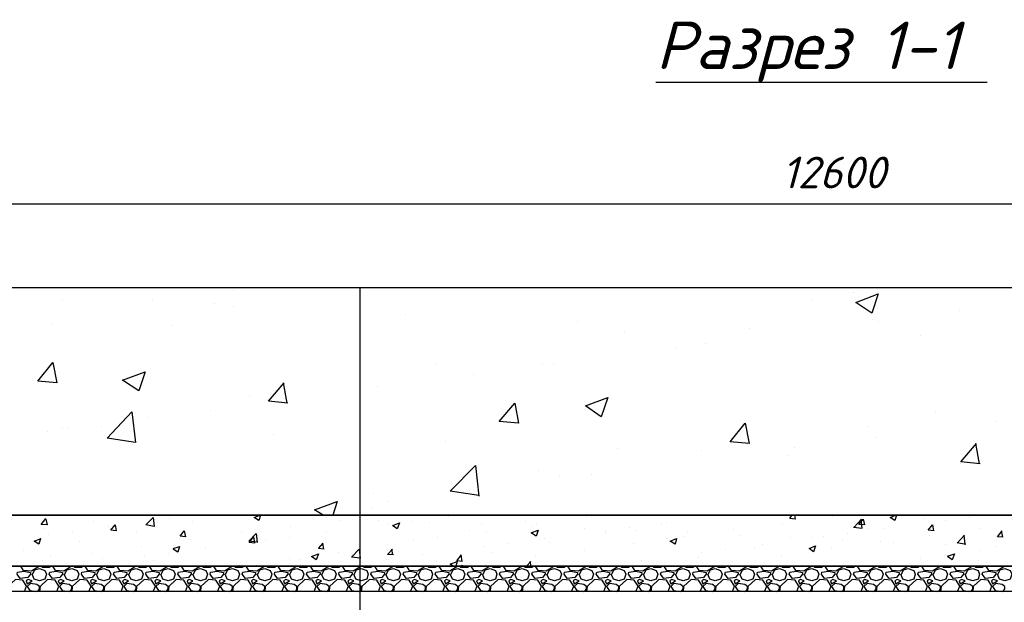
# Model space of a CAD drawing. Extents: x -119078 to 1619993, y 264752 to 340742.
# Tile 150 of 220: x 947009 to 954782, y 307153 to 311756. Entities that reach past the tile are written whole.
import ezdxf

# ---------------------------------------------------------------- set-up
doc = ezdxf.new("R2010")
doc.units = 0
doc.header["$MEASUREMENT"] = 0
doc.linetypes.add('CONTI', pattern=[0])
doc.layers.get('0').update_dxf_attribs({"color": 250, "linetype": 'CONTI'})
doc.layers.add('PDF _Геометрия', color=250, linetype='Continuous')
doc.layers.add('PDF _Текст', color=7, linetype='Continuous')
doc.styles.add('ICOCPEUR', font='isocpeui.ttf')
doc.styles.add('PDF ISOCPEUR Italic', font='isocpeui.ttf')

msp = doc.modelspace()

# ---------------------------------------------------------------- linework, layer by layer
at = {"layer": 'PDF _Геометрия', "color": 7, "lineweight": -3}
for points in [[(952030.045, 311261.411), (953930.862, 311261.411), (954646.314, 311261.411)], [(942178.821, 302747.956), (949697.418, 302747.956), (949697.418, 309640.002)]]:
    msp.add_lwpolyline(points, dxfattribs=at)
at = {"layer": 'PDF _Геометрия', "color": 251, "lineweight": -3, "true_color": 0x535353}
msp.add_lwpolyline([(940256.838, 310300.42), (966457.622, 310300.42)], dxfattribs=at)
at = {"layer": 'PDF _Геометрия', "color": 7, "lineweight": -3}
for points in [[(940358.44, 309640.002), (966356.02, 309640.002), (966356.02, 307840.789), (940358.44, 307840.789)], [(940155.235, 307840.789), (966559.225, 307840.789), (966559.225, 307438.612), (940155.235, 307438.612)], [(940057.866, 307438.612), (966656.594, 307438.612), (966656.594, 307239.64), (940057.866, 307239.64)]]:
    msp.add_lwpolyline(points, close=True, dxfattribs=at)
at = {"layer": 'PDF _Геометрия', "color": 8, "lineweight": -3, "true_color": 0x767676}
for points in [[(948694.092, 309618.835), (948694.092, 309618.835)], [(949697.418, 309593.434), (949697.418, 309593.434)], [(953587.953, 309597.668), (953587.953, 309597.668)], [(947343.623, 309546.867), (947343.623, 309546.867)], [(948059.075, 309534.166), (948059.075, 309534.166)], [(948545.921, 309512.999), (948545.921, 309512.999)], [(953266.211, 309546.867), (953266.211, 309546.867)], [(948698.325, 309487.598), (948698.325, 309487.598)], [(950053.027, 309428.33), (950053.027, 309428.33)], [(954430.408, 309457.964), (954430.408, 309457.964)], [(951411.963, 309373.295), (951411.963, 309373.295)], [(953740.357, 309390.229), (953740.357, 309390.229)], [(953791.158, 309373.295), (953791.158, 309373.295)], [(947263.187, 309347.895), (947263.187, 309347.895)], [(948215.712, 309339.428), (948215.712, 309339.428)], [(951784.506, 309292.86), (951784.506, 309292.86)], [(952766.665, 309314.027), (952766.665, 309314.027)], [(952419.522, 309199.724), (952419.522, 309199.724)], [(954121.367, 309258.992), (954121.367, 309258.992)], [(952190.916, 309165.857), (952190.916, 309165.857)], [(950302.8, 309038.853), (950302.8, 309038.853)], [(951225.691, 309038.853), (951225.691, 309038.853)], [(951136.789, 309034.62), (951136.789, 309034.62)], [(949125.903, 308725.578), (948973.499, 308742.512), (949096.269, 308886.449)], [(949121.669, 308725.578), (949092.035, 308886.449)], [(950590.674, 308954.184), (950590.674, 308954.184)], [(949832.888, 308856.815), (949832.888, 308856.815)], [(948821.095, 308784.847), (948821.095, 308784.847)], [(948986.199, 308742.512), (948986.199, 308742.512)], [(948512.053, 308666.31), (948512.053, 308666.31)], [(954235.67, 308657.843), (954235.67, 308657.843)], [(948025.207, 308615.509), (948025.207, 308615.509)], [(954722.516, 308581.641), (954722.516, 308581.641)], [(947229.32, 308505.439), (947229.32, 308505.439)], [(947343.623, 308530.84), (947343.623, 308530.84)], [(947390.191, 308530.84), (947390.191, 308530.84)], [(947656.898, 308539.307), (947656.898, 308539.307)], [(953706.489, 308543.54), (953706.489, 308543.54)], [(949015.833, 308480.039), (949015.833, 308480.039)], [(950370.535, 308425.004), (950370.535, 308425.004)], [(953761.524, 308458.871), (953761.524, 308458.871)], [(951725.237, 308365.736), (951725.237, 308365.736)], [(952389.888, 308353.035), (952389.888, 308353.035)], [(952753.964, 308403.837), (952753.964, 308403.837)], [(953126.507, 308374.203), (953126.507, 308374.203)], [(954591.279, 308247.199), (954438.875, 308264.133), (954561.645, 308408.07)], [(954587.046, 308247.199), (954557.411, 308408.07)], [(953079.939, 308310.701), (953079.939, 308310.701)], [(950633.009, 307997.426), (950408.636, 308031.294), (950607.608, 308234.499), (950633.009, 307993.193)], [(951107.155, 308192.165), (951107.155, 308192.165)], [(954438.875, 308251.433), (954438.875, 308251.433)], [(951272.259, 308149.83), (951272.259, 308149.83)], [(951522.032, 308162.53), (951522.032, 308162.53)], [(950556.807, 308035.527), (950556.807, 308035.527)], [(949405.31, 307840.789), (949337.575, 307883.123), (949515.38, 307950.858), (949481.512, 307840.789)], [(949803.254, 308010.126), (949803.254, 308010.126)], [(949921.79, 307950.858), (949921.79, 307950.858)], [(949794.787, 307895.823), (949794.787, 307895.823)], [(947216.62, 307811.155), (947225.086, 307764.587), (947178.519, 307768.82), (947216.62, 307815.388)], [(948194.545, 307815.388), (948194.545, 307815.388)], [(948909.997, 307840.789), (948897.297, 307798.454), (948859.196, 307823.855), (948905.764, 307840.789)], [(949028.534, 307836.555), (949028.534, 307836.555)], [(949434.944, 307819.621), (949434.944, 307819.621)], [(949532.313, 307802.688), (949532.313, 307802.688)], [(949841.355, 307802.688), (949841.355, 307802.688)], [(950391.703, 307832.322), (950391.703, 307832.322)], [(951479.698, 307819.621), (951479.698, 307819.621)], [(953126.507, 307840.789), (953130.741, 307811.155), (953088.406, 307815.388), (953105.34, 307840.789)], [(953422.848, 307832.322), (953422.848, 307832.322)], [(953592.186, 307747.653), (953659.921, 307739.186), (953651.454, 307811.155)], [(953596.42, 307747.653), (953655.688, 307811.155)], [(953930.862, 307840.789), (953918.161, 307798.454), (953880.06, 307823.855), (953922.395, 307840.789)], [(954146.767, 307815.388), (954146.767, 307815.388)], [(954316.105, 307798.454), (954316.105, 307798.454)], [(954506.61, 307823.855), (954506.61, 307823.855)], [(947195.452, 307739.186), (947195.452, 307739.186)], [(947593.396, 307794.221), (947593.396, 307794.221)], [(947711.933, 307751.886), (947711.933, 307751.886)], [(948372.35, 307789.987), (948372.35, 307789.987)], [(949147.07, 307756.12), (949147.07, 307756.12)], [(949913.323, 307768.82), (949913.323, 307768.82)], [(949955.658, 307760.353), (950006.459, 307781.52), (949989.525, 307734.953), (949951.424, 307760.353)], [(950103.828, 307794.221), (950103.828, 307794.221)], [(950247.765, 307785.754), (950247.765, 307785.754)], [(950561.04, 307718.019), (950561.04, 307718.019)], [(950654.176, 307768.82), (950654.176, 307768.82)], [(951005.552, 307794.221), (951005.552, 307794.221)], [(951060.587, 307751.886), (951060.587, 307751.886)], [(951090.221, 307768.82), (951090.221, 307768.82)], [(951471.231, 307734.953), (951471.231, 307734.953)], [(951636.335, 307722.252), (951636.335, 307722.252)], [(951826.84, 307743.419), (951826.84, 307743.419)], [(951877.641, 307718.019), (951877.641, 307718.019)], [(952076.613, 307777.287), (952076.613, 307777.287)], [(952114.714, 307781.52), (952114.714, 307781.52)], [(952643.895, 307726.486), (952643.895, 307726.486)], [(953029.138, 307777.287), (953029.138, 307777.287)], [(953702.256, 307739.186), (953702.256, 307739.186)], [(953833.493, 307734.953), (953833.493, 307734.953)], [(954227.203, 307718.019), (954180.635, 307722.252), (954214.502, 307764.587), (954222.969, 307718.019)], [(954587.046, 307739.186), (954587.046, 307739.186)], [(954773.317, 307667.217), (954726.749, 307671.451), (954764.85, 307718.019)], [(954769.084, 307667.217), (954760.617, 307718.019)], [(947174.285, 307658.751), (947161.585, 307612.183), (947123.484, 307637.583), (947178.519, 307658.751)], [(947233.553, 307688.385), (947233.553, 307688.385)], [(947424.058, 307713.785), (947424.058, 307713.785)], [(947927.838, 307713.785), (947927.838, 307713.785)], [(948359.649, 307646.05), (948359.649, 307646.05)], [(948757.593, 307701.085), (948757.593, 307701.085)], [(948884.597, 307629.116), (948816.861, 307637.583), (948876.13, 307696.852), (948884.597, 307624.883)], [(948952.332, 307641.817), (948952.332, 307641.817)], [(949142.837, 307667.217), (949142.837, 307667.217)], [(949434.944, 307705.318), (949434.944, 307705.318)], [(950116.529, 307641.817), (950116.529, 307641.817)], [(950311.267, 307662.984), (950311.267, 307662.984)], [(950692.277, 307709.552), (950692.277, 307709.552)], [(951153.722, 307658.751), (951153.722, 307658.751)], [(951632.102, 307701.085), (951632.102, 307701.085)], [(952254.418, 307671.451), (952254.418, 307671.451)], [(952284.052, 307701.085), (952284.052, 307701.085)], [(952690.463, 307684.151), (952690.463, 307684.151)], [(953096.873, 307662.984), (953096.873, 307662.984)], [(953257.744, 307662.984), (953257.744, 307662.984)], [(953355.113, 307671.451), (953355.113, 307671.451)], [(953503.284, 307646.05), (953503.284, 307646.05)], [(953545.618, 307696.852), (953545.618, 307696.852)], [(954193.335, 307679.918), (954193.335, 307679.918)], [(954409.241, 307620.65), (954468.509, 307684.151)], [(954472.743, 307612.183), (954464.276, 307684.151)], [(947483.327, 307637.583), (947483.327, 307637.583)], [(947974.406, 307595.249), (947974.406, 307595.249)], [(948219.946, 307578.315), (948270.747, 307595.249), (948258.047, 307548.681), (948219.946, 307574.082)], [(948473.952, 307578.315), (948473.952, 307578.315)], [(949413.777, 307574.082), (949367.209, 307578.315), (949405.31, 307620.65)], [(949409.544, 307574.082), (949401.077, 307620.65)], [(949672.017, 307565.615), (949672.017, 307565.615)], [(949959.891, 307527.514), (949913.323, 307531.747), (949951.424, 307574.082)], [(949917.557, 307607.949), (949917.557, 307607.949)], [(949955.658, 307527.514), (949947.191, 307574.082)], [(950675.343, 307595.249), (950675.343, 307595.249)], [(950865.848, 307620.65), (950865.848, 307620.65)], [(951187.59, 307624.883), (951187.59, 307624.883)], [(951471.231, 307565.615), (951471.231, 307565.615)], [(951856.474, 307616.416), (951856.474, 307616.416)], [(952584.627, 307569.848), (952584.627, 307569.848)], [(952813.233, 307586.782), (952813.233, 307586.782)], [(952872.501, 307607.949), (952872.501, 307607.949)], [(953414.382, 307578.315), (953414.382, 307578.315)], [(953808.092, 307633.35), (953808.092, 307633.35)], [(953909.695, 307629.116), (953909.695, 307629.116)], [(954316.105, 307612.183), (954316.105, 307612.183)], [(954409.241, 307624.883), (954476.976, 307612.183)], [(954722.516, 307595.249), (954722.516, 307595.249)], [(947038.815, 307561.381), (947038.815, 307561.381)], [(947186.985, 307485.179), (947186.985, 307485.179)], [(947254.721, 307514.814), (947254.721, 307514.814)], [(947584.929, 307540.214), (947584.929, 307540.214)], [(947661.131, 307497.88), (947661.131, 307497.88)], [(947991.34, 307514.814), (947991.34, 307514.814)], [(948181.845, 307540.214), (948181.845, 307540.214)], [(949138.603, 307502.113), (949138.603, 307502.113)], [(949227.505, 307489.413), (949227.505, 307489.413)], [(949523.847, 307548.681), (949523.847, 307548.681)], [(949904.857, 307493.646), (949904.857, 307493.646)], [(950192.731, 307531.747), (950192.731, 307531.747)], [(950506.006, 307476.713), (950459.438, 307480.946), (950497.539, 307527.514)], [(950501.772, 307476.713), (950493.305, 307527.514)], [(950743.078, 307548.681), (950743.078, 307548.681)], [(951081.754, 307514.814), (951081.754, 307514.814)], [(952368.721, 307510.58), (952368.721, 307510.58)], [(952394.122, 307544.448), (952394.122, 307544.448)], [(953020.671, 307523.28), (953020.671, 307523.28)], [(954117.133, 307497.88), (954117.133, 307497.88)], [(954307.638, 307523.28), (954307.638, 307523.28)], [(954333.039, 307519.047), (954388.074, 307535.981), (954371.14, 307489.413), (954333.039, 307514.814)], [(954578.579, 307485.179), (954578.579, 307485.179)], [(954595.512, 307561.381), (954595.512, 307561.381)], [(947157.351, 307438.612), (947153.118, 307430.145), (947102.317, 307400.511), (947038.815, 307404.744), (947017.648, 307438.612), (947021.881, 307438.612)], [(947110.783, 307375.11), (947127.717, 307408.977), (947165.818, 307421.678), (947208.153, 307404.744), (947220.853, 307375.11), (947208.153, 307337.009), (947165.818, 307324.309), (947123.484, 307337.009), (947106.55, 307375.11)], [(947182.752, 307438.612), (947186.985, 307430.145), (947242.02, 307430.145), (947254.721, 307438.612)], [(947411.358, 307438.612), (947407.125, 307430.145), (947356.323, 307400.511), (947292.822, 307404.744), (947271.654, 307438.612), (947275.888, 307438.612)], [(947364.79, 307375.11), (947381.724, 307408.977), (947419.825, 307421.678), (947462.159, 307404.744), (947474.86, 307375.11), (947462.159, 307337.009), (947419.825, 307324.309), (947377.49, 307337.009), (947360.557, 307375.11)], [(947436.759, 307438.612), (947440.992, 307430.145), (947496.027, 307430.145), (947508.727, 307438.612)], [(947512.961, 307451.312), (947512.961, 307451.312)], [(947665.365, 307438.612), (947661.131, 307430.145), (947610.33, 307400.511), (947546.828, 307404.744), (947525.661, 307438.612), (947529.894, 307438.612)], [(947618.797, 307375.11), (947635.731, 307408.977), (947673.832, 307421.678), (947716.166, 307404.744), (947728.866, 307375.11), (947716.166, 307337.009), (947673.832, 307324.309), (947631.497, 307337.009), (947614.563, 307375.11)], [(947690.765, 307438.612), (947694.999, 307430.145), (947750.034, 307430.145), (947762.734, 307438.612)], [(947919.371, 307438.612), (947915.138, 307430.145), (947864.337, 307400.511), (947800.835, 307404.744), (947779.668, 307438.612), (947783.901, 307438.612)], [(947872.803, 307375.11), (947889.737, 307408.977), (947927.838, 307421.678), (947970.173, 307404.744), (947982.873, 307375.11), (947970.173, 307337.009), (947927.838, 307324.309), (947885.504, 307337.009), (947868.57, 307375.11)], [(947944.772, 307438.612), (947949.005, 307430.145), (948004.04, 307430.145), (948016.741, 307438.612)], [(948173.378, 307438.612), (948169.144, 307430.145), (948118.343, 307400.511), (948054.841, 307404.744), (948033.674, 307438.612), (948037.908, 307438.612)], [(948067.542, 307480.946), (948067.542, 307480.946)], [(948126.81, 307375.11), (948143.744, 307408.977), (948181.845, 307421.678), (948224.179, 307404.744), (948236.88, 307375.11), (948224.179, 307337.009), (948181.845, 307324.309), (948139.51, 307337.009), (948122.577, 307375.11)], [(948198.779, 307438.612), (948203.012, 307430.145), (948258.047, 307430.145), (948270.747, 307438.612)], [(948427.385, 307438.612), (948423.151, 307430.145), (948372.35, 307400.511), (948308.848, 307404.744), (948287.681, 307438.612), (948291.914, 307438.612)], [(948380.817, 307375.11), (948397.75, 307408.977), (948435.851, 307421.678), (948478.186, 307404.744), (948490.886, 307375.11), (948478.186, 307337.009), (948435.851, 307324.309), (948393.517, 307337.009), (948376.583, 307375.11)], [(948452.785, 307438.612), (948457.019, 307430.145), (948512.053, 307430.145), (948524.754, 307438.612)], [(948473.952, 307464.012), (948473.952, 307464.012)], [(948681.391, 307438.612), (948677.158, 307430.145), (948626.356, 307400.511), (948562.855, 307404.744), (948541.688, 307438.612), (948545.921, 307438.612)], [(948634.823, 307375.11), (948651.757, 307408.977), (948689.858, 307421.678), (948732.193, 307404.744), (948744.893, 307375.11), (948732.193, 307337.009), (948689.858, 307324.309), (948647.524, 307337.009), (948630.59, 307375.11)], [(948706.792, 307438.612), (948711.025, 307430.145), (948766.06, 307430.145), (948778.76, 307438.612)], [(948744.893, 307447.078), (948744.893, 307447.078)], [(948935.398, 307438.612), (948931.164, 307430.145), (948880.363, 307400.511), (948816.861, 307404.744), (948795.694, 307438.612), (948799.928, 307438.612)], [(948880.363, 307447.078), (948880.363, 307447.078)], [(948888.83, 307375.11), (948905.764, 307408.977), (948943.865, 307421.678), (948986.199, 307404.744), (948998.9, 307375.11), (948986.199, 307337.009), (948943.865, 307324.309), (948901.53, 307337.009), (948884.597, 307375.11)], [(948960.799, 307438.612), (948965.032, 307430.145), (949020.067, 307430.145), (949032.767, 307438.612)], [(949189.404, 307438.612), (949185.171, 307430.145), (949134.37, 307400.511), (949070.868, 307404.744), (949049.701, 307438.612), (949053.934, 307438.612)], [(949142.837, 307375.11), (949159.77, 307408.977), (949197.871, 307421.678), (949240.206, 307404.744), (949252.906, 307375.11), (949240.206, 307337.009), (949197.871, 307324.309), (949155.537, 307337.009), (949138.603, 307375.11)], [(949214.805, 307438.612), (949219.039, 307430.145), (949274.073, 307430.145), (949286.774, 307438.612)], [(949443.411, 307438.612), (949439.178, 307430.145), (949388.376, 307400.511), (949324.875, 307404.744), (949303.707, 307438.612), (949307.941, 307438.612)], [(949396.843, 307375.11), (949413.777, 307408.977), (949451.878, 307421.678), (949494.212, 307404.744), (949506.913, 307375.11), (949494.212, 307337.009), (949451.878, 307324.309), (949409.544, 307337.009), (949392.61, 307375.11)], [(949468.812, 307438.612), (949473.045, 307430.145), (949528.08, 307430.145), (949540.78, 307438.612)], [(949697.418, 307438.612), (949693.184, 307430.145), (949642.383, 307400.511), (949578.881, 307404.744), (949557.714, 307438.612), (949561.948, 307438.612)], [(949650.85, 307375.11), (949667.784, 307408.977), (949705.885, 307421.678), (949748.219, 307404.744), (949760.919, 307375.11), (949748.219, 307337.009), (949705.885, 307324.309), (949663.55, 307337.009), (949646.616, 307375.11)], [(949714.352, 307468.246), (949714.352, 307468.246)], [(949722.818, 307438.612), (949727.052, 307430.145), (949782.087, 307430.145), (949794.787, 307438.612)], [(949951.424, 307438.612), (949947.191, 307430.145), (949896.39, 307400.511), (949832.888, 307404.744), (949811.721, 307438.612), (949815.954, 307438.612)], [(949904.857, 307375.11), (949921.79, 307408.977), (949959.891, 307421.678), (950002.226, 307404.744), (950014.926, 307375.11), (950002.226, 307337.009), (949959.891, 307324.309), (949917.557, 307337.009), (949900.623, 307375.11)], [(949976.825, 307438.612), (949981.059, 307430.145), (950036.093, 307430.145), (950048.794, 307438.612)], [(950205.431, 307438.612), (950201.198, 307430.145), (950150.396, 307400.511), (950086.895, 307404.744), (950065.727, 307438.612), (950069.961, 307438.612)], [(950158.863, 307375.11), (950175.797, 307408.977), (950213.898, 307421.678), (950256.232, 307404.744), (950268.933, 307375.11), (950256.232, 307337.009), (950213.898, 307324.309), (950171.563, 307337.009), (950154.63, 307375.11)], [(950230.832, 307438.612), (950235.065, 307430.145), (950290.1, 307430.145), (950302.8, 307438.612)], [(950298.567, 307472.479), (950298.567, 307472.479)], [(950459.438, 307438.612), (950455.204, 307430.145), (950404.403, 307400.511), (950340.901, 307404.744), (950319.734, 307438.612), (950323.967, 307438.612)], [(950429.804, 307438.612), (950408.636, 307455.545), (950463.671, 307476.713), (950450.971, 307438.612)], [(950412.87, 307375.11), (950429.804, 307408.977), (950467.905, 307421.678), (950510.239, 307404.744), (950522.939, 307375.11), (950510.239, 307337.009), (950467.905, 307324.309), (950425.57, 307337.009), (950408.636, 307375.11)], [(950484.838, 307438.612), (950489.072, 307430.145), (950544.107, 307430.145), (950556.807, 307438.612)], [(950493.305, 307438.612), (950501.772, 307447.078), (950501.772, 307438.612)], [(950713.444, 307438.612), (950709.211, 307430.145), (950658.41, 307400.511), (950594.908, 307404.744), (950573.741, 307438.612), (950577.974, 307438.612)], [(950666.876, 307375.11), (950683.81, 307408.977), (950721.911, 307421.678), (950764.246, 307404.744), (950776.946, 307375.11), (950764.246, 307337.009), (950721.911, 307324.309), (950679.577, 307337.009), (950662.643, 307375.11)], [(950683.81, 307455.545), (950683.81, 307455.545)], [(950738.845, 307438.612), (950743.078, 307430.145), (950798.113, 307430.145), (950810.814, 307438.612)], [(950967.451, 307438.612), (950963.218, 307430.145), (950912.416, 307400.511), (950848.915, 307404.744), (950827.747, 307438.612), (950831.981, 307438.612)], [(950920.883, 307375.11), (950937.817, 307408.977), (950975.918, 307421.678), (951018.252, 307404.744), (951030.953, 307375.11), (951018.252, 307337.009), (950975.918, 307324.309), (950933.583, 307337.009), (950916.65, 307375.11)], [(950992.852, 307438.612), (950997.085, 307430.145), (951052.12, 307430.145), (951064.82, 307438.612)], [(951009.785, 307438.612), (951043.653, 307476.713)], [(951047.886, 307438.612), (951039.419, 307476.713)], [(951221.458, 307438.612), (951217.224, 307430.145), (951166.423, 307400.511), (951102.921, 307404.744), (951081.754, 307438.612), (951085.987, 307438.612)], [(951174.89, 307375.11), (951191.823, 307408.977), (951229.924, 307421.678), (951272.259, 307404.744), (951284.959, 307375.11), (951272.259, 307337.009), (951229.924, 307324.309), (951187.59, 307337.009), (951170.656, 307375.11)], [(951246.858, 307438.612), (951251.092, 307430.145), (951306.126, 307430.145), (951318.827, 307438.612)], [(951475.464, 307438.612), (951471.231, 307430.145), (951420.429, 307400.511), (951356.928, 307404.744), (951335.761, 307438.612), (951339.994, 307438.612)], [(951428.896, 307375.11), (951445.83, 307408.977), (951483.931, 307421.678), (951526.266, 307404.744), (951538.966, 307375.11), (951526.266, 307337.009), (951483.931, 307324.309), (951441.597, 307337.009), (951424.663, 307375.11)], [(951500.865, 307438.612), (951505.098, 307430.145), (951560.133, 307430.145), (951572.833, 307438.612)], [(951729.471, 307438.612), (951725.237, 307430.145), (951674.436, 307400.511), (951610.934, 307404.744), (951589.767, 307438.612), (951594.001, 307438.612)], [(951623.635, 307442.845), (951623.635, 307442.845)], [(951682.903, 307375.11), (951699.837, 307408.977), (951737.938, 307421.678), (951780.272, 307404.744), (951792.973, 307375.11), (951780.272, 307337.009), (951737.938, 307324.309), (951695.603, 307337.009), (951678.67, 307375.11)], [(951754.872, 307438.612), (951759.105, 307430.145), (951814.14, 307430.145), (951826.84, 307438.612)], [(951983.478, 307438.612), (951979.244, 307430.145), (951928.443, 307400.511), (951864.941, 307404.744), (951843.774, 307438.612), (951848.007, 307438.612)], [(951915.742, 307480.946), (951915.742, 307480.946)], [(951936.91, 307375.11), (951953.843, 307408.977), (951991.944, 307421.678), (952034.279, 307404.744), (952046.979, 307375.11), (952034.279, 307337.009), (951991.944, 307324.309), (951949.61, 307337.009), (951932.676, 307375.11)], [(952008.878, 307438.612), (952013.112, 307430.145), (952068.146, 307430.145), (952080.847, 307438.612)], [(952237.484, 307438.612), (952233.251, 307430.145), (952182.449, 307400.511), (952118.948, 307404.744), (952097.78, 307438.612), (952102.014, 307438.612)], [(952190.916, 307375.11), (952207.85, 307408.977), (952245.951, 307421.678), (952288.285, 307404.744), (952300.986, 307375.11), (952288.285, 307337.009), (952245.951, 307324.309), (952203.617, 307337.009), (952186.683, 307375.11)], [(952262.885, 307438.612), (952267.118, 307430.145), (952322.153, 307430.145), (952334.853, 307438.612)], [(952491.491, 307438.612), (952487.257, 307430.145), (952436.456, 307400.511), (952372.954, 307404.744), (952351.787, 307438.612), (952356.021, 307438.612)], [(952444.923, 307375.11), (952461.857, 307408.977), (952499.958, 307421.678), (952542.292, 307404.744), (952554.992, 307375.11), (952542.292, 307337.009), (952499.958, 307324.309), (952457.623, 307337.009), (952440.689, 307375.11)], [(952516.891, 307438.612), (952521.125, 307430.145), (952576.16, 307430.145), (952588.86, 307438.612)], [(952745.497, 307438.612), (952741.264, 307430.145), (952690.463, 307400.511), (952626.961, 307404.744), (952605.794, 307438.612), (952610.027, 307438.612)], [(952635.428, 307472.479), (952635.428, 307472.479)], [(952698.93, 307375.11), (952715.863, 307408.977), (952753.964, 307421.678), (952796.299, 307404.744), (952808.999, 307375.11), (952796.299, 307337.009), (952753.964, 307324.309), (952711.63, 307337.009), (952694.696, 307375.11)], [(952770.898, 307438.612), (952775.132, 307430.145), (952830.166, 307430.145), (952842.867, 307438.612)], [(952999.504, 307438.612), (952995.271, 307430.145), (952944.469, 307400.511), (952880.968, 307404.744), (952859.8, 307438.612), (952864.034, 307438.612)], [(952952.936, 307375.11), (952969.87, 307408.977), (953007.971, 307421.678), (953050.305, 307404.744), (953063.006, 307375.11), (953050.305, 307337.009), (953007.971, 307324.309), (952965.637, 307337.009), (952948.703, 307375.11)], [(953024.905, 307438.612), (953029.138, 307430.145), (953084.173, 307430.145), (953096.873, 307438.612)], [(953253.511, 307438.612), (953249.277, 307430.145), (953198.476, 307400.511), (953134.974, 307404.744), (953113.807, 307438.612), (953118.04, 307438.612)], [(953206.943, 307375.11), (953223.877, 307408.977), (953261.978, 307421.678), (953304.312, 307404.744), (953317.012, 307375.11), (953304.312, 307337.009), (953261.978, 307324.309), (953219.643, 307337.009), (953202.709, 307375.11)], [(953278.911, 307438.612), (953283.145, 307430.145), (953338.18, 307430.145), (953350.88, 307438.612)], [(953507.517, 307438.612), (953503.284, 307430.145), (953452.483, 307400.511), (953388.981, 307404.744), (953367.814, 307438.612), (953372.047, 307438.612)], [(953460.949, 307375.11), (953477.883, 307408.977), (953515.984, 307421.678), (953558.319, 307404.744), (953571.019, 307375.11), (953558.319, 307337.009), (953515.984, 307324.309), (953473.65, 307337.009), (953456.716, 307375.11)], [(953532.918, 307438.612), (953537.151, 307430.145), (953592.186, 307430.145), (953604.887, 307438.612)], [(953761.524, 307438.612), (953757.291, 307430.145), (953706.489, 307400.511), (953642.988, 307404.744), (953621.82, 307438.612), (953626.054, 307438.612)], [(953714.956, 307375.11), (953731.89, 307408.977), (953769.991, 307421.678), (953812.325, 307404.744), (953825.026, 307375.11), (953812.325, 307337.009), (953769.991, 307324.309), (953727.656, 307337.009), (953710.723, 307375.11)], [(953786.925, 307438.612), (953791.158, 307430.145), (953846.193, 307430.145), (953858.893, 307438.612)], [(954015.531, 307438.612), (954011.297, 307430.145), (953960.496, 307400.511), (953896.994, 307404.744), (953875.827, 307438.612), (953880.06, 307438.612)], [(953968.963, 307375.11), (953985.896, 307408.977), (954023.997, 307421.678), (954066.332, 307404.744), (954079.032, 307375.11), (954066.332, 307337.009), (954023.997, 307324.309), (953981.663, 307337.009), (953964.729, 307375.11)], [(954040.931, 307438.612), (954045.165, 307430.145), (954100.199, 307430.145), (954112.9, 307438.612)], [(954269.537, 307438.612), (954265.304, 307430.145), (954214.502, 307400.511), (954151.001, 307404.744), (954129.834, 307438.612), (954134.067, 307438.612)], [(954222.969, 307375.11), (954239.903, 307408.977), (954278.004, 307421.678), (954320.339, 307404.744), (954333.039, 307375.11), (954320.339, 307337.009), (954278.004, 307324.309), (954235.67, 307337.009), (954218.736, 307375.11)], [(954294.938, 307438.612), (954299.171, 307430.145), (954354.206, 307430.145), (954366.906, 307438.612)], [(954523.544, 307438.612), (954519.31, 307430.145), (954468.509, 307400.511), (954405.007, 307404.744), (954383.84, 307438.612), (954388.074, 307438.612)], [(954476.976, 307375.11), (954493.91, 307408.977), (954532.011, 307421.678), (954574.345, 307404.744), (954587.046, 307375.11), (954574.345, 307337.009), (954532.011, 307324.309), (954489.676, 307337.009), (954472.743, 307375.11)], [(954548.945, 307438.612), (954553.178, 307430.145), (954608.213, 307430.145), (954620.913, 307438.612)], [(954777.551, 307438.612), (954773.317, 307430.145), (954722.516, 307400.511), (954659.014, 307404.744), (954637.847, 307438.612), (954642.08, 307438.612)], [(954730.983, 307375.11), (954747.916, 307408.977), (954786.017, 307421.678), (954828.352, 307404.744), (954841.052, 307375.11), (954828.352, 307337.009), (954786.017, 307324.309), (954743.683, 307337.009), (954726.749, 307375.11)], [(947047.282, 307239.64), (947064.216, 307281.974), (947034.582, 307328.542), (946975.313, 307332.775), (946916.045, 307277.741), (946911.812, 307239.64)], [(947301.288, 307239.64), (947318.222, 307281.974), (947288.588, 307328.542), (947229.32, 307332.775), (947170.052, 307277.741), (947165.818, 307239.64)], [(947555.295, 307239.64), (947572.229, 307281.974), (947542.595, 307328.542), (947483.327, 307332.775), (947424.058, 307277.741), (947419.825, 307239.64)], [(947809.302, 307239.64), (947826.236, 307281.974), (947796.601, 307328.542), (947737.333, 307332.775), (947678.065, 307277.741), (947673.832, 307239.64)], [(948063.308, 307239.64), (948080.242, 307281.974), (948050.608, 307328.542), (947991.34, 307332.775), (947932.072, 307277.741), (947927.838, 307239.64)], [(948317.315, 307239.64), (948334.249, 307281.974), (948304.615, 307328.542), (948245.346, 307332.775), (948186.078, 307277.741), (948181.845, 307239.64)], [(948571.322, 307239.64), (948588.255, 307281.974), (948558.621, 307328.542), (948499.353, 307332.775), (948440.085, 307277.741), (948435.851, 307239.64)], [(948825.328, 307239.64), (948842.262, 307281.974), (948812.628, 307328.542), (948753.36, 307332.775), (948694.092, 307277.741), (948689.858, 307239.64)], [(949079.335, 307239.64), (949096.269, 307281.974), (949066.635, 307328.542), (949007.366, 307332.775), (948948.098, 307277.741), (948943.865, 307239.64)], [(949333.342, 307239.64), (949350.275, 307281.974), (949320.641, 307328.542), (949261.373, 307332.775), (949202.105, 307277.741), (949197.871, 307239.64)], [(949587.348, 307239.64), (949604.282, 307281.974), (949574.648, 307328.542), (949515.38, 307332.775), (949456.111, 307277.741), (949451.878, 307239.64)], [(949841.355, 307239.64), (949858.289, 307281.974), (949828.655, 307328.542), (949769.386, 307332.775), (949710.118, 307277.741), (949705.885, 307239.64)], [(950095.361, 307239.64), (950112.295, 307281.974), (950082.661, 307328.542), (950023.393, 307332.775), (949964.125, 307277.741), (949959.891, 307239.64)], [(950349.368, 307239.64), (950366.302, 307281.974), (950336.668, 307328.542), (950277.4, 307332.775), (950218.131, 307277.741), (950213.898, 307239.64)], [(950603.375, 307239.64), (950620.309, 307281.974), (950590.674, 307328.542), (950531.406, 307332.775), (950472.138, 307277.741), (950467.905, 307239.64)], [(950857.381, 307239.64), (950874.315, 307281.974), (950844.681, 307328.542), (950785.413, 307332.775), (950726.145, 307277.741), (950721.911, 307239.64)], [(951111.388, 307239.64), (951128.322, 307281.974), (951098.688, 307328.542), (951039.419, 307332.775), (950980.151, 307277.741), (950975.918, 307239.64)], [(951365.395, 307239.64), (951382.328, 307281.974), (951352.694, 307328.542), (951293.426, 307332.775), (951234.158, 307277.741), (951229.924, 307239.64)], [(951619.401, 307239.64), (951636.335, 307281.974), (951606.701, 307328.542), (951547.433, 307332.775), (951488.165, 307277.741), (951483.931, 307239.64)], [(951873.408, 307239.64), (951890.342, 307281.974), (951860.708, 307328.542), (951801.439, 307332.775), (951742.171, 307277.741), (951737.938, 307239.64)], [(952127.415, 307239.64), (952144.348, 307281.974), (952114.714, 307328.542), (952055.446, 307332.775), (951996.178, 307277.741), (951991.944, 307239.64)], [(952381.421, 307239.64), (952398.355, 307281.974), (952368.721, 307328.542), (952309.453, 307332.775), (952250.184, 307277.741), (952245.951, 307239.64)], [(952635.428, 307239.64), (952652.362, 307281.974), (952622.728, 307328.542), (952563.459, 307332.775), (952504.191, 307277.741), (952499.958, 307239.64)], [(952889.435, 307239.64), (952906.368, 307281.974), (952876.734, 307328.542), (952817.466, 307332.775), (952758.198, 307277.741), (952753.964, 307239.64)], [(953143.441, 307239.64), (953160.375, 307281.974), (953130.741, 307328.542), (953071.473, 307332.775), (953012.204, 307277.741), (953007.971, 307239.64)], [(953397.448, 307239.64), (953414.382, 307281.974), (953384.747, 307328.542), (953325.479, 307332.775), (953266.211, 307277.741), (953261.978, 307239.64)], [(953651.454, 307239.64), (953668.388, 307281.974), (953638.754, 307328.542), (953579.486, 307332.775), (953520.218, 307277.741), (953515.984, 307239.64)], [(953905.461, 307239.64), (953922.395, 307281.974), (953892.761, 307328.542), (953833.493, 307332.775), (953774.224, 307277.741), (953769.991, 307239.64)], [(954159.468, 307239.64), (954176.401, 307281.974), (954146.767, 307328.542), (954087.499, 307332.775), (954028.231, 307277.741), (954023.997, 307239.64)], [(954413.474, 307239.64), (954430.408, 307281.974), (954400.774, 307328.542), (954341.506, 307332.775), (954282.238, 307277.741), (954278.004, 307239.64)], [(954667.481, 307239.64), (954684.415, 307281.974), (954654.781, 307328.542), (954595.512, 307332.775), (954536.244, 307277.741), (954532.011, 307239.64)], [(947153.118, 307239.64), (947165.818, 307260.807), (947165.818, 307277.741), (947144.651, 307294.674), (947093.85, 307303.141), (947068.449, 307277.741), (947089.616, 307248.107), (947144.651, 307239.64)], [(947407.125, 307239.64), (947419.825, 307260.807), (947419.825, 307277.741), (947398.658, 307294.674), (947347.856, 307303.141), (947322.456, 307277.741), (947343.623, 307248.107), (947398.658, 307239.64)], [(947661.131, 307239.64), (947673.832, 307260.807), (947673.832, 307277.741), (947652.664, 307294.674), (947601.863, 307303.141), (947576.462, 307277.741), (947597.63, 307248.107), (947652.664, 307239.64)], [(947915.138, 307239.64), (947927.838, 307260.807), (947927.838, 307277.741), (947906.671, 307294.674), (947855.87, 307303.141), (947830.469, 307277.741), (947851.636, 307248.107), (947906.671, 307239.64)], [(948169.144, 307239.64), (948181.845, 307260.807), (948181.845, 307277.741), (948160.678, 307294.674), (948109.876, 307303.141), (948084.476, 307277.741), (948105.643, 307248.107), (948160.678, 307239.64)], [(948423.151, 307239.64), (948435.851, 307260.807), (948435.851, 307277.741), (948414.684, 307294.674), (948363.883, 307303.141), (948338.482, 307277.741), (948359.649, 307248.107), (948414.684, 307239.64)], [(948677.158, 307239.64), (948689.858, 307260.807), (948689.858, 307277.741), (948668.691, 307294.674), (948617.89, 307303.141), (948592.489, 307277.741), (948613.656, 307248.107), (948668.691, 307239.64)], [(948931.164, 307239.64), (948943.865, 307260.807), (948943.865, 307277.741), (948922.698, 307294.674), (948871.896, 307303.141), (948846.496, 307277.741), (948867.663, 307248.107), (948922.698, 307239.64)], [(949185.171, 307239.64), (949197.871, 307260.807), (949197.871, 307277.741), (949176.704, 307294.674), (949125.903, 307303.141), (949100.502, 307277.741), (949121.669, 307248.107), (949176.704, 307239.64)], [(949439.178, 307239.64), (949451.878, 307260.807), (949451.878, 307277.741), (949430.711, 307294.674), (949379.909, 307303.141), (949354.509, 307277.741), (949375.676, 307248.107), (949430.711, 307239.64)], [(949693.184, 307239.64), (949705.885, 307260.807), (949705.885, 307277.741), (949684.717, 307294.674), (949633.916, 307303.141), (949608.515, 307277.741), (949629.683, 307248.107), (949684.717, 307239.64)], [(949947.191, 307239.64), (949959.891, 307260.807), (949959.891, 307277.741), (949938.724, 307294.674), (949887.923, 307303.141), (949862.522, 307277.741), (949883.689, 307248.107), (949938.724, 307239.64)], [(950201.198, 307239.64), (950213.898, 307260.807), (950213.898, 307277.741), (950192.731, 307294.674), (950141.929, 307303.141), (950116.529, 307277.741), (950137.696, 307248.107), (950192.731, 307239.64)], [(950455.204, 307239.64), (950467.905, 307260.807), (950467.905, 307277.741), (950446.737, 307294.674), (950395.936, 307303.141), (950370.535, 307277.741), (950391.703, 307248.107), (950446.737, 307239.64)], [(950709.211, 307239.64), (950721.911, 307260.807), (950721.911, 307277.741), (950700.744, 307294.674), (950649.943, 307303.141), (950624.542, 307277.741), (950645.709, 307248.107), (950700.744, 307239.64)], [(950963.218, 307239.64), (950975.918, 307260.807), (950975.918, 307277.741), (950954.751, 307294.674), (950903.949, 307303.141), (950878.549, 307277.741), (950899.716, 307248.107), (950954.751, 307239.64)], [(951217.224, 307239.64), (951229.924, 307260.807), (951229.924, 307277.741), (951208.757, 307294.674), (951157.956, 307303.141), (951132.555, 307277.741), (951153.722, 307248.107), (951208.757, 307239.64)], [(951471.231, 307239.64), (951483.931, 307260.807), (951483.931, 307277.741), (951462.764, 307294.674), (951411.963, 307303.141), (951386.562, 307277.741), (951407.729, 307248.107), (951462.764, 307239.64)], [(951725.237, 307239.64), (951737.938, 307260.807), (951737.938, 307277.741), (951716.771, 307294.674), (951665.969, 307303.141), (951640.569, 307277.741), (951661.736, 307248.107), (951716.771, 307239.64)], [(951979.244, 307239.64), (951991.944, 307260.807), (951991.944, 307277.741), (951970.777, 307294.674), (951919.976, 307303.141), (951894.575, 307277.741), (951915.742, 307248.107), (951970.777, 307239.64)], [(952233.251, 307239.64), (952245.951, 307260.807), (952245.951, 307277.741), (952224.784, 307294.674), (952173.982, 307303.141), (952148.582, 307277.741), (952169.749, 307248.107), (952224.784, 307239.64)], [(952487.257, 307239.64), (952499.958, 307260.807), (952499.958, 307277.741), (952478.79, 307294.674), (952427.989, 307303.141), (952402.588, 307277.741), (952423.756, 307248.107), (952478.79, 307239.64)], [(952741.264, 307239.64), (952753.964, 307260.807), (952753.964, 307277.741), (952732.797, 307294.674), (952681.996, 307303.141), (952656.595, 307277.741), (952677.762, 307248.107), (952732.797, 307239.64)], [(952995.271, 307239.64), (953007.971, 307260.807), (953007.971, 307277.741), (952986.804, 307294.674), (952936.002, 307303.141), (952910.602, 307277.741), (952931.769, 307248.107), (952986.804, 307239.64)], [(953249.277, 307239.64), (953261.978, 307260.807), (953261.978, 307277.741), (953240.81, 307294.674), (953190.009, 307303.141), (953164.608, 307277.741), (953185.776, 307248.107), (953240.81, 307239.64)], [(953503.284, 307239.64), (953515.984, 307260.807), (953515.984, 307277.741), (953494.817, 307294.674), (953444.016, 307303.141), (953418.615, 307277.741), (953439.782, 307248.107), (953494.817, 307239.64)], [(953757.291, 307239.64), (953769.991, 307260.807), (953769.991, 307277.741), (953748.824, 307294.674), (953698.022, 307303.141), (953672.622, 307277.741), (953693.789, 307248.107), (953748.824, 307239.64)], [(954011.297, 307239.64), (954023.997, 307260.807), (954023.997, 307277.741), (954002.83, 307294.674), (953952.029, 307303.141), (953926.628, 307277.741), (953947.796, 307248.107), (954002.83, 307239.64)], [(954265.304, 307239.64), (954278.004, 307260.807), (954278.004, 307277.741), (954256.837, 307294.674), (954206.036, 307303.141), (954180.635, 307277.741), (954201.802, 307248.107), (954256.837, 307239.64)], [(954519.31, 307239.64), (954532.011, 307260.807), (954532.011, 307277.741), (954510.844, 307294.674), (954460.042, 307303.141), (954434.642, 307277.741), (954455.809, 307248.107), (954510.844, 307239.64)], [(954773.317, 307239.64), (954786.017, 307260.807), (954786.017, 307277.741), (954764.85, 307294.674), (954714.049, 307303.141), (954688.648, 307277.741), (954709.815, 307248.107), (954764.85, 307239.64)]]:
    msp.add_lwpolyline(points, dxfattribs=at)
for points in [[(953786.925, 309589.201), (953736.123, 309436.797), (953609.12, 309521.466)], [(947271.654, 309047.32), (947301.288, 308886.449), (947153.118, 308899.15)], [(947999.807, 308975.352), (947949.005, 308822.948), (947822.002, 308907.617)], [(951653.269, 308772.146), (951598.234, 308619.742), (951475.464, 308704.411)], [(947923.605, 308416.537), (947699.232, 308450.405), (947893.971, 308657.843)], [(950916.65, 308725.578), (950946.284, 308568.941), (950793.88, 308581.641)], [(952737.031, 308568.941), (952766.665, 308408.07), (952618.494, 308420.77)], [(948071.775, 307751.886), (948004.04, 307764.587), (948063.308, 307823.855)], [(953668.388, 307811.155), (953676.855, 307764.587), (953634.521, 307768.82)], [(947762.734, 307764.587), (947771.201, 307718.019), (947728.866, 307722.252)], [(948308.848, 307718.019), (948317.315, 307671.451), (948274.981, 307675.684)], [(951102.921, 307722.252), (951085.987, 307675.684), (951047.886, 307701.085)], [(948854.962, 307671.451), (948863.429, 307620.65), (948821.095, 307624.883)], [(952195.15, 307658.751), (952182.449, 307612.183), (952144.348, 307637.583)], [(949697.418, 307502.113), (949629.683, 307510.58), (949688.951, 307574.082)], [(953291.612, 307599.482), (953274.678, 307552.915), (953240.81, 307578.315)], [(949367.209, 307535.981), (949350.275, 307489.413), (949312.174, 307514.814)], [(946992.247, 307392.044), (947043.048, 307400.511), (947093.85, 307387.81), (947093.85, 307375.11), (947072.682, 307349.709), (947013.414, 307341.242), (946988.014, 307375.11)], [(947076.916, 307332.775), (947059.982, 307324.309), (947068.449, 307298.908), (947106.55, 307324.309)], [(947246.254, 307392.044), (947297.055, 307400.511), (947347.856, 307387.81), (947347.856, 307375.11), (947326.689, 307349.709), (947267.421, 307341.242), (947242.02, 307375.11)], [(947330.923, 307332.775), (947313.989, 307324.309), (947322.456, 307298.908), (947360.557, 307324.309)], [(947500.26, 307392.044), (947551.062, 307400.511), (947601.863, 307387.81), (947601.863, 307375.11), (947580.696, 307349.709), (947521.428, 307341.242), (947496.027, 307375.11)], [(947584.929, 307332.775), (947567.995, 307324.309), (947576.462, 307298.908), (947614.563, 307324.309)], [(947754.267, 307392.044), (947805.068, 307400.511), (947855.87, 307387.81), (947855.87, 307375.11), (947834.702, 307349.709), (947775.434, 307341.242), (947750.034, 307375.11)], [(947838.936, 307332.775), (947822.002, 307324.309), (947830.469, 307298.908), (947868.57, 307324.309)], [(948008.274, 307392.044), (948059.075, 307400.511), (948109.876, 307387.81), (948109.876, 307375.11), (948088.709, 307349.709), (948029.441, 307341.242), (948004.04, 307375.11)], [(948092.942, 307332.775), (948076.009, 307324.309), (948084.476, 307298.908), (948122.577, 307324.309)], [(948262.28, 307392.044), (948313.082, 307400.511), (948363.883, 307387.81), (948363.883, 307375.11), (948342.716, 307349.709), (948283.447, 307341.242), (948258.047, 307375.11)], [(948346.949, 307332.775), (948330.015, 307324.309), (948338.482, 307298.908), (948376.583, 307324.309)], [(948516.287, 307392.044), (948567.088, 307400.511), (948617.89, 307387.81), (948617.89, 307375.11), (948596.722, 307349.709), (948537.454, 307341.242), (948512.053, 307375.11)], [(948600.956, 307332.775), (948584.022, 307324.309), (948592.489, 307298.908), (948630.59, 307324.309)], [(948770.294, 307392.044), (948821.095, 307400.511), (948871.896, 307387.81), (948871.896, 307375.11), (948850.729, 307349.709), (948791.461, 307341.242), (948766.06, 307375.11)], [(948854.962, 307332.775), (948838.029, 307324.309), (948846.496, 307298.908), (948884.597, 307324.309)], [(949024.3, 307392.044), (949075.101, 307400.511), (949125.903, 307387.81), (949125.903, 307375.11), (949104.736, 307349.709), (949045.467, 307341.242), (949020.067, 307375.11)], [(949108.969, 307332.775), (949092.035, 307324.309), (949100.502, 307298.908), (949138.603, 307324.309)], [(949278.307, 307392.044), (949329.108, 307400.511), (949379.909, 307387.81), (949379.909, 307375.11), (949358.742, 307349.709), (949299.474, 307341.242), (949274.073, 307375.11)], [(949362.976, 307332.775), (949346.042, 307324.309), (949354.509, 307298.908), (949392.61, 307324.309)], [(949532.313, 307392.044), (949583.115, 307400.511), (949633.916, 307387.81), (949633.916, 307375.11), (949612.749, 307349.709), (949553.481, 307341.242), (949528.08, 307375.11)], [(949616.982, 307332.775), (949600.049, 307324.309), (949608.515, 307298.908), (949646.616, 307324.309)], [(949786.32, 307392.044), (949837.121, 307400.511), (949887.923, 307387.81), (949887.923, 307375.11), (949866.756, 307349.709), (949807.487, 307341.242), (949782.087, 307375.11)], [(949870.989, 307332.775), (949854.055, 307324.309), (949862.522, 307298.908), (949900.623, 307324.309)], [(950040.327, 307392.044), (950091.128, 307400.511), (950141.929, 307387.81), (950141.929, 307375.11), (950120.762, 307349.709), (950061.494, 307341.242), (950036.093, 307375.11)], [(950124.996, 307332.775), (950108.062, 307324.309), (950116.529, 307298.908), (950154.63, 307324.309)], [(950294.333, 307392.044), (950345.135, 307400.511), (950395.936, 307387.81), (950395.936, 307375.11), (950374.769, 307349.709), (950315.501, 307341.242), (950290.1, 307375.11)], [(950379.002, 307332.775), (950362.068, 307324.309), (950370.535, 307298.908), (950408.636, 307324.309)], [(950548.34, 307392.044), (950599.141, 307400.511), (950649.943, 307387.81), (950649.943, 307375.11), (950628.775, 307349.709), (950569.507, 307341.242), (950544.107, 307375.11)], [(950633.009, 307332.775), (950616.075, 307324.309), (950624.542, 307298.908), (950662.643, 307324.309)], [(950802.347, 307392.044), (950853.148, 307400.511), (950903.949, 307387.81), (950903.949, 307375.11), (950882.782, 307349.709), (950823.514, 307341.242), (950798.113, 307375.11)], [(950887.016, 307332.775), (950870.082, 307324.309), (950878.549, 307298.908), (950916.65, 307324.309)], [(951056.353, 307392.044), (951107.155, 307400.511), (951157.956, 307387.81), (951157.956, 307375.11), (951136.789, 307349.709), (951077.52, 307341.242), (951052.12, 307375.11)], [(951141.022, 307332.775), (951124.088, 307324.309), (951132.555, 307298.908), (951170.656, 307324.309)], [(951310.36, 307392.044), (951361.161, 307400.511), (951411.963, 307387.81), (951411.963, 307375.11), (951390.795, 307349.709), (951331.527, 307341.242), (951306.126, 307375.11)], [(951395.029, 307332.775), (951378.095, 307324.309), (951386.562, 307298.908), (951424.663, 307324.309)], [(951564.367, 307392.044), (951615.168, 307400.511), (951665.969, 307387.81), (951665.969, 307375.11), (951644.802, 307349.709), (951585.534, 307341.242), (951560.133, 307375.11)], [(951649.035, 307332.775), (951632.102, 307324.309), (951640.569, 307298.908), (951678.67, 307324.309)], [(951818.373, 307392.044), (951869.175, 307400.511), (951919.976, 307387.81), (951919.976, 307375.11), (951898.809, 307349.709), (951839.54, 307341.242), (951814.14, 307375.11)], [(951903.042, 307332.775), (951886.108, 307324.309), (951894.575, 307298.908), (951932.676, 307324.309)], [(952072.38, 307392.044), (952123.181, 307400.511), (952173.982, 307387.81), (952173.982, 307375.11), (952152.815, 307349.709), (952093.547, 307341.242), (952068.146, 307375.11)], [(952157.049, 307332.775), (952140.115, 307324.309), (952148.582, 307298.908), (952186.683, 307324.309)], [(952326.386, 307392.044), (952377.188, 307400.511), (952427.989, 307387.81), (952427.989, 307375.11), (952406.822, 307349.709), (952347.554, 307341.242), (952322.153, 307375.11)], [(952411.055, 307332.775), (952394.122, 307324.309), (952402.588, 307298.908), (952440.689, 307324.309)], [(952580.393, 307392.044), (952631.194, 307400.511), (952681.996, 307387.81), (952681.996, 307375.11), (952660.829, 307349.709), (952601.56, 307341.242), (952576.16, 307375.11)], [(952665.062, 307332.775), (952648.128, 307324.309), (952656.595, 307298.908), (952694.696, 307324.309)], [(952834.4, 307392.044), (952885.201, 307400.511), (952936.002, 307387.81), (952936.002, 307375.11), (952914.835, 307349.709), (952855.567, 307341.242), (952830.166, 307375.11)], [(952919.069, 307332.775), (952902.135, 307324.309), (952910.602, 307298.908), (952948.703, 307324.309)], [(953088.406, 307392.044), (953139.208, 307400.511), (953190.009, 307387.81), (953190.009, 307375.11), (953168.842, 307349.709), (953109.574, 307341.242), (953084.173, 307375.11)], [(953173.075, 307332.775), (953156.141, 307324.309), (953164.608, 307298.908), (953202.709, 307324.309)], [(953342.413, 307392.044), (953393.214, 307400.511), (953444.016, 307387.81), (953444.016, 307375.11), (953422.848, 307349.709), (953363.58, 307341.242), (953338.18, 307375.11)], [(953427.082, 307332.775), (953410.148, 307324.309), (953418.615, 307298.908), (953456.716, 307324.309)], [(953596.42, 307392.044), (953647.221, 307400.511), (953698.022, 307387.81), (953698.022, 307375.11), (953676.855, 307349.709), (953617.587, 307341.242), (953592.186, 307375.11)], [(953681.089, 307332.775), (953664.155, 307324.309), (953672.622, 307298.908), (953710.723, 307324.309)], [(953850.426, 307392.044), (953901.228, 307400.511), (953952.029, 307387.81), (953952.029, 307375.11), (953930.862, 307349.709), (953871.594, 307341.242), (953846.193, 307375.11)], [(953935.095, 307332.775), (953918.161, 307324.309), (953926.628, 307298.908), (953964.729, 307324.309)], [(954104.433, 307392.044), (954155.234, 307400.511), (954206.036, 307387.81), (954206.036, 307375.11), (954184.868, 307349.709), (954125.6, 307341.242), (954100.199, 307375.11)], [(954189.102, 307332.775), (954172.168, 307324.309), (954180.635, 307298.908), (954218.736, 307324.309)], [(954358.44, 307392.044), (954409.241, 307400.511), (954460.042, 307387.81), (954460.042, 307375.11), (954438.875, 307349.709), (954379.607, 307341.242), (954354.206, 307375.11)], [(954443.108, 307332.775), (954426.175, 307324.309), (954434.642, 307298.908), (954472.743, 307324.309)], [(954612.446, 307392.044), (954663.248, 307400.511), (954714.049, 307387.81), (954714.049, 307375.11), (954692.882, 307349.709), (954633.613, 307341.242), (954608.213, 307375.11)], [(954697.115, 307332.775), (954680.181, 307324.309), (954688.648, 307298.908), (954726.749, 307324.309)]]:
    msp.add_lwpolyline(points, close=True, dxfattribs=at)

# ---------------------------------------------------------------- texts
at = {"linetype": 'Continuous', "lineweight": 25, "ltscale": 15, "insert": (12863.76, 311222.017), "char_height": 250, "width": 17877.44941, "attachment_point": 1, "style": 'ICOCPEUR'}
msp.add_mtext('\\pi4862.31;{\\H1.16667x;\\LАнтисейсмические мероприятия\\P\\pi0;\\H0.71428x;\\l       Для обеспечения сейсмостойкости несущих конструкций и фундаментов соблюдены все условия КМК 2.01.03-19 «Строительство в сейсмических районах».\\P\\pi5355.138;\\H1.4x;\\LАнтикоррозионная защита\\l\\P\\pi0;\\H0.71428x;       Защита конструкций от коррозии должна производиться в соответствии КМК 2.03.11-96 "Защита строительных конструкций от коррозии" ГОСТ 9.402-2004 «Покрытия лакокрасочные. Подготовка (металлических поверхностей перед окрашиванием». Антикоррозионное покрытие должно обеспечивать защиту конструкций. \\P       \\A1;Все несущие металлоконструкции грунтовать и\\A0; окрасить эмалью ПФ-115 (ГОСТ6465-76) за 2 раза по грунтовке ГФ-021 (ГОСТ 25129-82)\\A1;.\\P      Для железобетонных конструкций использовать бетон \\A0;на портландцементе по ГОСТ 10178-85*,\\A1; водонепроницаемости W\\A0;4\\A1; и морозостойкостью F100\\A0;.\\A1;\\P\\A0;       \\A1;Все \\A0;поверхности бетонных и ж.б конструкций, соприкасающиеся с грунтом обмазать \\A1;\\C256;горячим битумом за 2 раза\\A0;\\C0; по ГОСТ 28379-89.}\\P\\pi5566.64787;{\\H1.16666x;\\LАнтипросадочные мероприятия\\A1;\\l\\P\\pi0;\\H0.71428x;        В соответствии с требованиями КМК 2.02.01-98 приняты противопросадочные мероприятия для первого типа грунтовых условий. Для устранения просадочных свойств грунтов I типа предусмотрено уплотнение тяжелыми трамбовками грунтов в основании котлованов и устройство подготовки из бетона класса В7,5. Насыпные грунты и строительный мусор толщиной до 1,5м удалить и заменить засыпкой из ГПС до бетонной подготовки.}', dxfattribs=at)
at = {"layer": 'PDF _Текст', "lineweight": 30, "insert": (952030.045, 311263.719), "char_height": 374.9679, "attachment_point": 7, "style": 'PDF ISOCPEUR Italic'}
msp.add_mtext('Разрез 1-1', dxfattribs=at)
at = {"layer": 'PDF _Текст', "color": 251, "lineweight": 30, "true_color": 0x535353, "insert": (953025.163, 310423.865), "char_height": 249.9795, "attachment_point": 7, "style": 'PDF ISOCPEUR Italic'}
msp.add_mtext('12600', dxfattribs=at)

doc.saveas('drawing.dxf')
